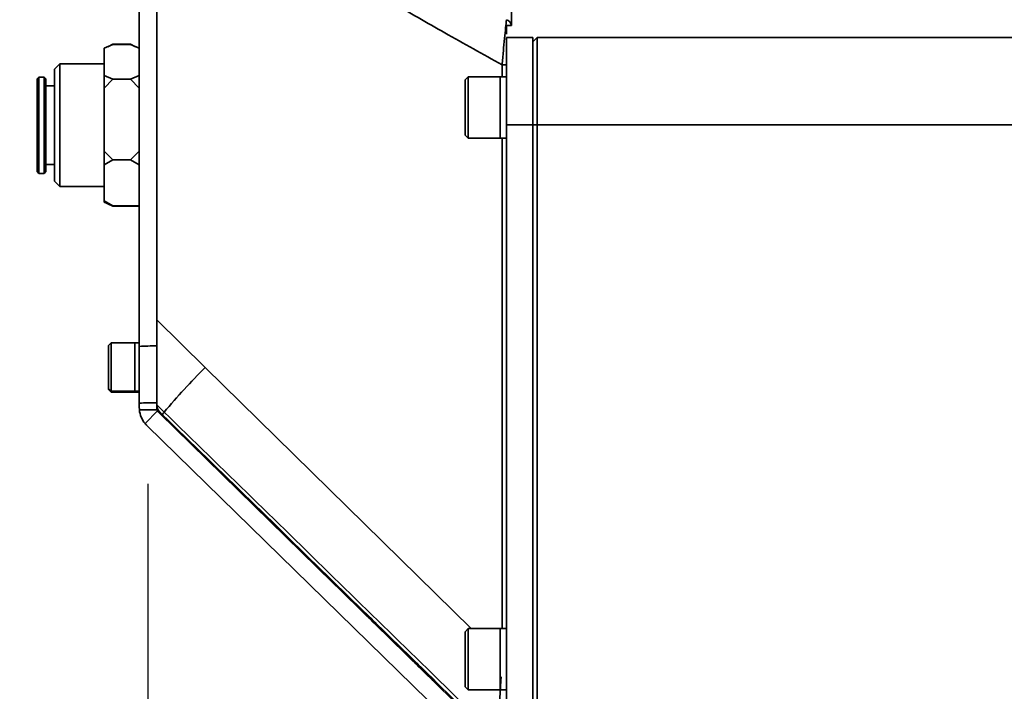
# Model space of a CAD drawing. Header units: millimetres. Extents: x 609 to 1177, y -109 to 470.
# Tile 41 of 60: x 766 to 788, y 260 to 275. Entities that reach past the tile are written whole.
import ezdxf

# ---------------------------------------------------------------- set-up
doc = ezdxf.new("R2010")
doc.units = ezdxf.units.MM
doc.header["$PDSIZE"] = -1
doc.layers.add('标注层', color=7, linetype='Continuous')
doc.dimstyles.new('ISO-25', dxfattribs={"dimtxt": 2.5, "dimasz": 2, "dimexe": 1.5, "dimexo": 0.625, "dimtad": 1, "dimdec": 1, "dimlfac": 5, "dimtxsty": 'Standard', "dimcen": 2.5, "dimclrd": 1, "dimclre": 1, "dimadec": 0, "dimazin": 0, "dimtfac": 1, "dimtdec": 1, "dimtmove": 0, "dimatfit": 3, "dimfxl": 1, "dimarcsym": 0})

# ---------------------------------------------------------------- blocks, each defined once
blk = doc.blocks.new('_D_1')
at = {"layer": 'Defpoints', "color": 0, "transparency": 16777216}
for p in [(768.639, 265.165), (777.419, 245.451), (777.419, 225.667)]:
    blk.add_point(p, dxfattribs=at)
at = {"layer": '标注层', "color": 1, "lineweight": -2, "transparency": 16777216}
for p, q in [((768.639, 264.54), (768.639, 224.167)), ((777.419, 244.826), (777.419, 224.167)), ((768.639, 225.667), (756.253, 225.667)), ((775.419, 225.667), (770.639, 225.667))]:
    blk.add_line(p, q, dxfattribs=at)
at = {"layer": '标注层', "color": 1, "transparency": 16777216}
for points in [[(770.639, 226.001), (770.639, 225.334), (768.639, 225.667)], [(775.419, 226.001), (775.419, 225.334), (777.419, 225.667)]]:
    blk.add_solid(points, dxfattribs=at)
at = {"layer": '标注层', "color": 0, "transparency": 16777216, "insert": (756.878, 229.209), "char_height": 2.5, "attachment_point": 1}
blk.add_mtext('43,9', dxfattribs=at)
blk = doc.blocks.new('_D_9')
at = {"layer": 'Defpoints', "color": 0, "transparency": 16777216}
for p in [(846.039, 323.681), (751.662, 245.451), (779.419, 245.451)]:
    blk.add_point(p, dxfattribs=at)
at = {"layer": '标注层', "color": 1, "lineweight": -2, "transparency": 16777216}
for p, q in [((845.414, 323.681), (750.162, 323.681)), ((751.662, 321.681), (751.662, 247.451)), ((778.794, 245.451), (750.162, 245.451))]:
    blk.add_line(p, q, dxfattribs=at)
at = {"layer": '标注层', "color": 1, "transparency": 16777216}
for points in [[(751.329, 321.681), (751.996, 321.681), (751.662, 323.681)], [(751.329, 247.451), (751.996, 247.451), (751.662, 245.451)]]:
    blk.add_solid(points, dxfattribs=at)
at = {"layer": '标注层', "color": 0, "transparency": 16777216, "insert": (748.537, 278.24), "char_height": 2.5, "attachment_point": 1, "rotation": 90}
blk.add_mtext('391', dxfattribs=at)

msp = doc.modelspace()

# ---------------------------------------------------------------- linework, layer by layer
at = {"linetype": 'Continuous', "lineweight": 35}
for p, q in [((768.43869, 267.6751), (768.43869, 278.59767)), ((768.83869, 267.68954), (768.83869, 278.55692)), ((776.93869, 275.46257), (776.93869, 275.00507)), ((776.81869, 274.73123), (777.41869, 274.73123)), ((776.81869, 272.73123), (776.81869, 274.73123)), ((777.41869, 274.73123), (777.41869, 272.73123)), ((777.41869, 274.63123), (777.51869, 274.73123)), ((777.51869, 274.73123), (777.51869, 272.73123)), ((777.51869, 274.73123), (796.51201, 274.73123)), ((767.83869, 274.56698), (767.63869, 274.48107)), ((767.63869, 274.48107), (767.63869, 273.85926)), ((767.72485, 274.51808), (767.83869, 274.57198)), ((767.83869, 274.57198), (767.78697, 274.54477)), ((767.83869, 274.57198), (768.23869, 274.57198)), ((767.83869, 274.56698), (768.23869, 274.56698)), ((768.29041, 274.54477), (768.23869, 274.57198)), ((768.23869, 274.57198), (768.35253, 274.51808)), ((768.43869, 274.48107), (768.23869, 274.56698)), ((766.62869, 274.12531), (766.50869, 274.00531)), ((766.50869, 272.17547), (766.50869, 274.00531)), ((767.63869, 274.12531), (766.62869, 274.12531)), ((766.62869, 274.12531), (766.62869, 272.12392)), ((776.72126, 274.10028), (776.81869, 274.10028)), ((776.72126, 273.83123), (776.72126, 274.10028)), ((766.14869, 273.82531), (766.10869, 273.78531)), ((766.10869, 272.26997), (766.10869, 273.78531)), ((766.26869, 273.82531), (766.14869, 273.82531)), ((766.14869, 273.82531), (766.14869, 272.25279)), ((766.30869, 273.78531), (766.26869, 273.82531)), ((766.26869, 272.25279), (766.26869, 273.82531)), ((766.30869, 273.78531), (766.30869, 272.26997)), ((767.63869, 273.85926), (767.83869, 273.77335)), ((767.63869, 273.57398), (767.63869, 273.85926)), ((767.83869, 273.77335), (767.63869, 273.57398)), ((767.83869, 273.77335), (768.23869, 273.77335)), ((768.23869, 273.77335), (768.43869, 273.85926)), ((768.43869, 273.57398), (768.23869, 273.77335)), ((775.94869, 273.83123), (775.87869, 273.76123)), ((775.87869, 273.13123), (775.87869, 273.76123)), ((776.67869, 273.83123), (775.94869, 273.83123)), ((775.94869, 273.83123), (775.94869, 273.13123)), ((776.81869, 273.83123), (776.67869, 273.83123)), ((776.67869, 273.83123), (776.67869, 273.13123)), ((776.67869, 273.39936), (776.67869, 273.83123)), ((766.50869, 273.62531), (766.30869, 273.62531)), ((767.63869, 273.57398), (767.63869, 272.13105)), ((776.67869, 272.43123), (776.67869, 273.39936)), ((775.87869, 272.50123), (775.87869, 273.13123)), ((775.94869, 273.13123), (775.94869, 272.43123)), ((776.67869, 273.13123), (776.67869, 272.43123)), ((777.41869, 272.73123), (776.81869, 272.73123)), ((776.81869, 248.33123), (776.81869, 272.73123)), ((777.41869, 248.60401), (777.41869, 272.73123)), ((777.41869, 272.73123), (777.51869, 272.73123)), ((777.51869, 272.73123), (777.51869, 249.72705)), ((804.41869, 272.73123), (777.51869, 272.73123)), ((775.87869, 272.50123), (775.94869, 272.43123)), ((775.94869, 272.43123), (776.67869, 272.43123)), ((776.67869, 272.43123), (776.81869, 272.43123)), ((776.72126, 261.23123), (776.72126, 272.43123)), ((766.10869, 271.66531), (766.10869, 272.26997)), ((766.14869, 272.25279), (766.14869, 271.62531)), ((766.26869, 271.62531), (766.26869, 272.25279)), ((766.30869, 272.26997), (766.30869, 271.66531)), ((766.50869, 271.44531), (766.50869, 272.17547)), ((766.62869, 272.12392), (766.62869, 271.32531)), ((767.63869, 272.13105), (767.83869, 271.93168)), ((767.63869, 271.81823), (767.63869, 272.13105)), ((768.23869, 271.93168), (768.43869, 272.13105)), ((767.83869, 271.93168), (767.63869, 271.81823)), ((767.83869, 271.93168), (768.23869, 271.93168)), ((768.43869, 271.81823), (768.23869, 271.93168)), ((766.10869, 271.66531), (766.14869, 271.62531)), ((766.26869, 271.62531), (766.30869, 271.66531)), ((766.30869, 271.82531), (766.50869, 271.82531)), ((767.63869, 271.81823), (767.63869, 270.99709)), ((766.14869, 271.62531), (766.26869, 271.62531)), ((766.50869, 271.44531), (766.62869, 271.32531)), ((766.62869, 271.32531), (767.63869, 271.32531)), ((767.63869, 270.99709), (767.83869, 270.88364)), ((767.63869, 270.96955), (767.63869, 270.99709)), ((767.83869, 270.88364), (767.63869, 270.96955)), ((767.72485, 270.93254), (767.83869, 270.87864)), ((767.83869, 270.88364), (768.43869, 270.88364)), ((767.83869, 270.87864), (768.43869, 270.87864)), ((768.83869, 268.27859), (769.94257, 267.19347)), ((767.79869, 267.75334), (767.73869, 267.69334)), ((767.73869, 267.20334), (767.73869, 267.69334)), ((768.33869, 267.75334), (767.79869, 267.75334)), ((767.79869, 267.75334), (767.79869, 267.20334)), ((768.43869, 267.75334), (768.33869, 267.75334)), ((768.33869, 267.75334), (768.33869, 267.20334)), ((768.33869, 267.75334), (768.33869, 266.65334)), ((767.73869, 266.71334), (767.73869, 267.20334)), ((767.79869, 267.20334), (767.79869, 266.65334)), ((768.33869, 267.20334), (768.33869, 266.65334)), ((769.94257, 267.19347), (776.01412, 261.23123)), ((767.73869, 266.71334), (767.79869, 266.65334)), ((767.73869, 266.69243), (767.73869, 266.71334)), ((767.73869, 266.69243), (767.79869, 266.63243)), ((767.79869, 266.65334), (768.33869, 266.65334)), ((767.79869, 266.65334), (767.79869, 266.63243)), ((767.79869, 266.63243), (768.33869, 266.63243)), ((768.33869, 266.65334), (768.43869, 266.65334)), ((768.33869, 266.65334), (768.33869, 266.63243)), ((768.33869, 266.63243), (768.43869, 266.63243)), ((768.43869, 266.29263), (768.43869, 266.38128)), ((768.44248, 266.22531), (768.43869, 266.29263)), ((768.83869, 266.38985), (768.83869, 266.32749)), ((768.83869, 266.33042), (768.83869, 266.34169)), ((768.85036, 266.22531), (768.83869, 266.29263)), ((768.85036, 266.22531), (768.44248, 266.22531)), ((768.5737, 265.91344), (768.85888, 266.20506)), ((775.98507, 259.21959), (768.89885, 266.14964)), ((768.89887, 266.18687), (768.89887, 266.18449)), ((768.97239, 266.11501), (768.89887, 266.18687)), ((772.87701, 262.29501), (768.89887, 266.18449)), ((768.89887, 266.15173), (768.89887, 266.14962)), ((768.89887, 266.15173), (772.86064, 262.27826)), ((775.70539, 258.93361), (768.61918, 265.86367)), ((772.86064, 262.27826), (772.87701, 262.29501)), ((773.38221, 261.80026), (773.36664, 261.78433)), ((773.66338, 261.49534), (773.36664, 261.78433)), ((773.38221, 261.80026), (773.67782, 261.51011)), ((773.66338, 261.49534), (773.67782, 261.51011)), ((775.94869, 261.23123), (775.87869, 261.16123)), ((775.87869, 260.53123), (775.87869, 261.16123)), ((776.67869, 261.23123), (775.94869, 261.23123)), ((775.94869, 261.23123), (775.94869, 260.53123)), ((776.81869, 261.23123), (776.67869, 261.23123)), ((776.67869, 261.23123), (776.67869, 260.53123)), ((776.67869, 260.79936), (776.67869, 261.23123)), ((774.18302, 261.01537), (774.16938, 261.00141)), ((774.16938, 261.00141), (774.73124, 260.45207)), ((774.74489, 260.46603), (774.18302, 261.01537)), ((776.67869, 259.83123), (776.67869, 260.79936)), ((774.73124, 260.45207), (774.74489, 260.46603)), ((775.87869, 259.90123), (775.87869, 260.53123)), ((775.94869, 260.53123), (775.94869, 259.83123)), ((776.67869, 260.53123), (776.67869, 259.83123)), ((775.16108, 260.03345), (775.17308, 260.04574)), ((775.31789, 259.90784), (775.30001, 259.88955)), ((775.87869, 259.90123), (775.94869, 259.83123)), ((775.94869, 259.83123), (776.67869, 259.83123)), ((776.67869, 259.83123), (776.81869, 259.83123))]:
    msp.add_line(p, q, dxfattribs=at)
at = {"linetype": 'Continuous', "lineweight": 35, "flags": 128}
msp.add_lwpolyline([(768.83869, 266.34169), (768.86235, 266.3186), (769.0099, 266.1746)], dxfattribs=at)
at = {"linetype": 'Continuous', "lineweight": 35}
for centre, radius, start, end in [((776.75683, 274.96305), 0.18333, 13.251077, 69.229364), ((782.44003, 254.81706), 17.58869, 135.278822, 139.779593), ((769.03869, 266.29474), 0.2, 180, 225.645845), ((769.03869, 266.29263), 0.6, 186.442229, 219.196109), ((769.03869, 266.29263), 0.2, 199.670107, 205.96823), ((769.03869, 266.29263), 0.2, 205.96823, 225.638337), ((769.10128, 266.07548), 0.13481, 132.669841, 162.94968), ((769.03869, 266.29263), 0.6, 219.196109, 225.638337)]:
    msp.add_arc(centre, radius, start, end, dxfattribs=at)
for centre, major_axis, ratio, start_param, end_param in [((783.46094, 264.53939), (38.86218, 0), 0.08748866, 1.95655178, 1.96768633), ((783.58296, 264.53939), (38.86218, 0), 0.05146392, 1.95994292, 1.97109317), ((772.862, 262.27965), (0.71503, -0.69909), 0.00195184, 4.71238898, 5.49778714), ((772.87564, 262.29361), (0.71503, -0.69909), 0.00195184, 0.78539816, 1.57079633), ((774.16801, 261.00002), (0.71503, -0.69909), 0.00195184, 1.57079633, 2.35619449), ((774.18439, 261.01676), (0.71503, -0.69909), 0.00195184, 3.92699082, 4.71238898), ((774.73206, 260.45291), (0.42902, -0.41946), 0.00195184, 4.71238898, 6.28318531), ((774.74407, 260.46519), (0.42902, -0.41946), 0.00195184, 0, 1.57079633)]:
    msp.add_ellipse(centre, major_axis=major_axis, ratio=ratio, start_param=start_param, end_param=end_param, dxfattribs=at)
for points, knots in [([(776.72126, 274.10028), (776.28385, 274.34373), (775.44047, 274.81313), (774.23393, 275.51138), (773.05843, 276.21527), (771.89613, 276.94606), (770.73336, 277.71768), (769.99584, 278.26526), (769.6338, 278.53406)], [0, 0, 0, 0, 0.17951907, 0.34612995, 0.49986928, 0.67078527, 0.83839172, 1, 1, 1, 1]), ([(776.82184, 275.13446), (776.81559, 275.079), (776.80314, 274.96864), (776.7774, 274.71021), (776.74952, 274.41636), (776.73068, 274.2057), (776.72126, 274.10028)], [0, 0, 0, 0, 0.25275951, 0.50300678, 0.7512906, 1, 1, 1, 1]), ([(776.81869, 275.00507), (776.83716, 275.00507), (776.881, 275.00507), (776.92039, 275.00507), (776.93001, 275.00507), (776.93528, 275.00507)], [0, 0, 0, 0, 0.24817668, 0.58893438, 1, 1, 1, 1]), ([(776.81869, 275.00507), (776.81869, 274.97586), (776.81869, 274.91759), (776.81869, 274.83995), (776.81869, 274.80123)], [0, 0, 0, 0, 0.5013231, 1, 1, 1, 1]), ([(768.83869, 266.34169), (768.83869, 266.43438), (768.83869, 266.62289), (768.83869, 266.9869), (768.83869, 267.41315), (768.83869, 267.85882), (768.83869, 268.15071), (768.83869, 268.27859)], [0, 0, 0, 0, 0.176467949, 0.358918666, 0.585447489, 0.818371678, 1, 1, 1, 1]), ([(768.43869, 266.38128), (768.43869, 266.45747), (768.43869, 266.60985), (768.43869, 266.99798), (768.43869, 267.37164), (768.43869, 267.60226), (768.43869, 267.6751)], [0, 0, 0, 0, 0.28911689, 0.57825443, 0.86679097, 1, 1, 1, 1]), ([(768.83869, 267.68954), (768.83869, 267.60703), (768.83869, 267.36754), (768.83869, 266.9892), (768.83869, 266.61011), (768.83869, 266.46303), (768.83869, 266.38985)], [0, 0, 0, 0, 0.14941214, 0.43368758, 0.7182306, 1, 1, 1, 1]), ([(768.83869, 266.33042), (768.84363, 266.29704), (768.85174, 266.24216), (768.88425, 266.2013), (768.89862, 266.18712), (768.89887, 266.18687)], [0, 0, 0, 0, 0.604153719, 0.993022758, 1, 1, 1, 1]), ([(776.60748, 258.65199), (775.39443, 259.8377), (773.51534, 261.67445), (770.97033, 264.16209), (769.63837, 265.46404), (768.97239, 266.11501)], [0, 0, 0, 0, 0.47661913, 0.73830957, 1, 1, 1, 1]), ([(769.0099, 266.1746), (769.67636, 265.52417), (771.00927, 264.2233), (773.00854, 262.27171), (774.87874, 260.44587), (776.08249, 259.27047), (776.61988, 258.74575)], [0, 0, 0, 0, 0.26271356, 0.52542672, 0.78813953, 1, 1, 1, 1]), ([(776.61993, 258.74572), (776.62451, 258.8308), (776.63636, 259.05083), (776.66037, 259.48006), (776.68236, 259.86716), (776.69525, 260.08878), (776.69771, 260.13123)], [0, 0, 0, 0, 0.22041527, 0.57004108, 0.91765631, 1, 1, 1, 1])]:
    msp.add_open_spline(points, degree=3, knots=knots, dxfattribs=at)

# ---------------------------------------------------------------- dimensions: what is measured, and where the dimension line sits
at = {"layer": '标注层'}
dim = msp.add_linear_dim(base=(751.66225, 245.45123), p1=(846.03883, 323.68123), p2=(779.41869, 245.45123), angle=90, text='391', dimstyle='ISO-25', dxfattribs=at)
dim.commit()
dim.dimension.update_dxf_attribs({"geometry": '_D_9', "text_midpoint": (751.66225, 281.15654), "dimtype": 160})
dim = msp.add_linear_dim(base=(777.41869, 225.66733), p1=(768.63869, 265.16468), p2=(777.41869, 245.45123), dimstyle='ISO-25', dxfattribs=at)
dim.commit()
dim.dimension.update_dxf_attribs({"geometry": '_D_1', "text_midpoint": (760.83613, 225.66733), "dimtype": 160})

doc.saveas('drawing.dxf')
